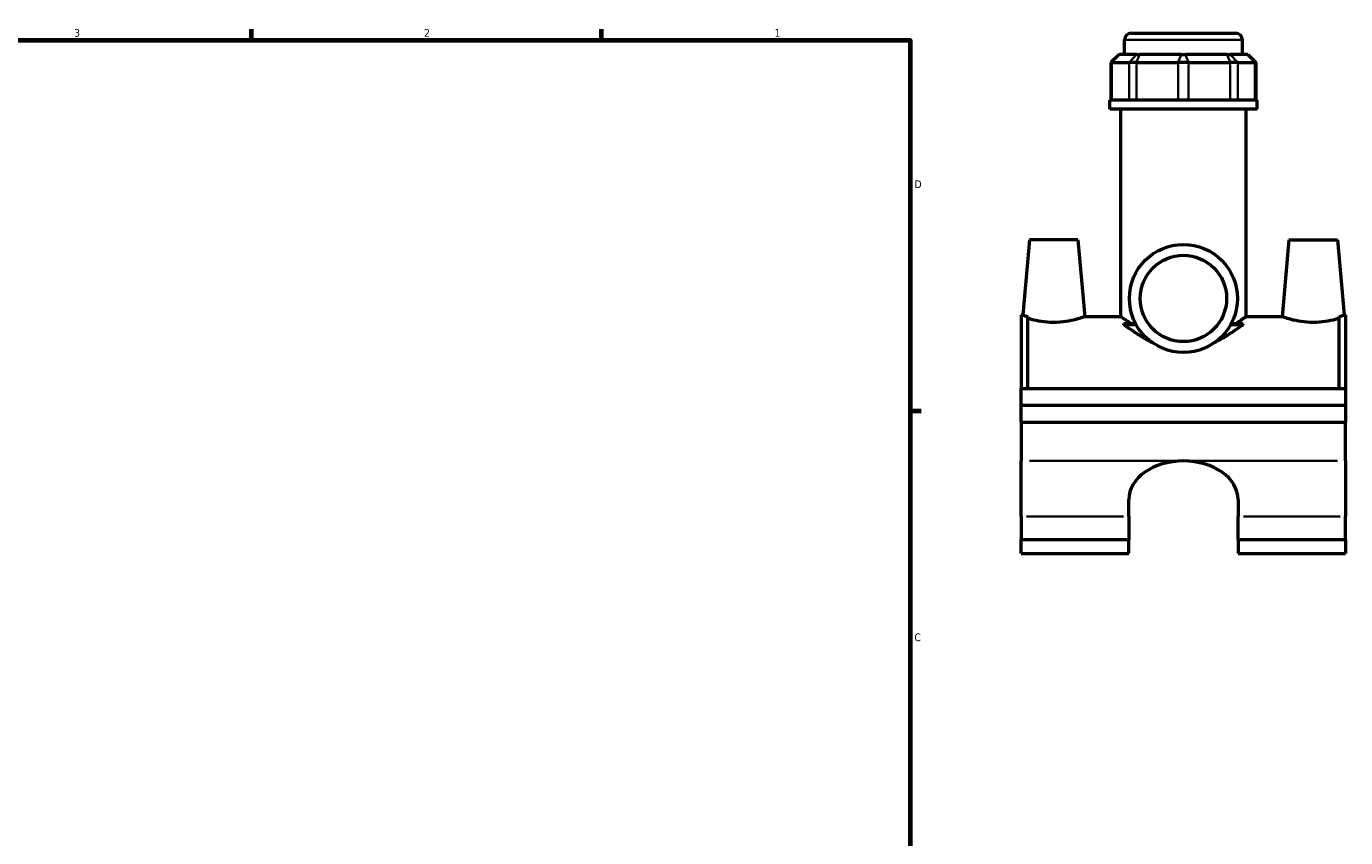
# Model space of a CAD drawing. Header units: inches. Extents: x 0.1 to 45.4, y 0.1 to 44.6.
# Tile 5 of 6: x 22.8 to 38.8, y 11.3 to 21.2. Entities that reach past the tile are written whole.
import ezdxf

# ---------------------------------------------------------------- set-up
doc = ezdxf.new("R2010")
doc.units = ezdxf.units.IN
doc.header["$MEASUREMENT"] = 0
for name, color, linetype, lineweight in [('Border (ANSI)', 7, 'Continuous', 70), ('Visible (ANSI)', 7, 'Continuous', 50), ('Visible Narrow (ANSI)', 7, 'Continuous', 35)]:
    doc.layers.add(name, color=color, linetype=linetype, lineweight=lineweight)
doc.styles.add('Note Text (ANSI)', font='tahoma.ttf')

# ---------------------------------------------------------------- blocks, each defined once
blk = doc.blocks.new('Borders Default Border')
at = {"layer": 'Border (ANSI)'}
for p, q in [((25.5, 21), (25.5, 21.134)), ((29.75, 21), (29.75, 21.134)), ((33.5, 16.5), (33.634, 16.5))]:
    blk.add_line(p, q, dxfattribs=at)
at = {"layer": 'Border (ANSI)', "flags": 128}
blk.add_lwpolyline([(0.5, 1), (0.5, 21), (33.5, 21), (33.5, 1), (0.5, 1)], dxfattribs=at)
at = {"layer": 'Border (ANSI)', "color": 5, "true_color": 0x0000ff, "char_height": 0.0945, "attachment_point": 7, "style": 'Note Text (ANSI)'}
for s, insert in [('3', (23.346, 21.038)), ('2', (27.596, 21.04)), ('1', (31.854, 21.04)), ('D', (33.553, 19.203)), ('C', (33.552, 13.701))]:
    blk.add_mtext(s, dxfattribs=dict(at, insert=insert))

msp = doc.modelspace()

# ---------------------------------------------------------------- linework, layer by layer
at = {"layer": 'Visible (ANSI)'}
for p, q in [((36.103, 20.825), (36.103, 21.001)), ((36.186, 21.083), (37.452, 21.083)), ((37.535, 20.825), (37.535, 21.001)), ((36.037, 20.825), (35.938, 20.726)), ((35.95, 20.726), (35.938, 20.726)), ((35.938, 20.726), (35.938, 20.272)), ((35.95, 20.726), (36.16, 20.726)), ((36.037, 20.825), (36.042, 20.825)), ((36.252, 20.825), (36.042, 20.825)), ((36.25, 20.726), (36.16, 20.726)), ((36.25, 20.726), (36.756, 20.726)), ((36.252, 20.825), (36.288, 20.825)), ((36.794, 20.825), (36.288, 20.825)), ((36.882, 20.726), (36.756, 20.726)), ((36.794, 20.825), (36.844, 20.825)), ((37.35, 20.825), (36.844, 20.825)), ((36.882, 20.726), (37.388, 20.726)), ((37.35, 20.825), (37.386, 20.825)), ((37.596, 20.825), (37.386, 20.825)), ((37.478, 20.726), (37.388, 20.726)), ((37.478, 20.726), (37.688, 20.726)), ((37.596, 20.825), (37.601, 20.825)), ((37.601, 20.825), (37.7, 20.726)), ((37.7, 20.726), (37.688, 20.726)), ((37.7, 20.726), (37.7, 20.272)), ((37.714, 20.272), (35.924, 20.272)), ((35.924, 20.161), (35.924, 20.272)), ((37.714, 20.161), (37.714, 20.272)), ((37.714, 20.161), (35.924, 20.161)), ((36.058, 17.642), (36.058, 20.161)), ((37.58, 17.642), (37.58, 20.161)), ((34.948, 18.575), (34.868, 17.664)), ((35.538, 18.575), (34.948, 18.575)), ((35.538, 18.575), (35.62, 17.642)), ((38.1, 18.575), (38.018, 17.642)), ((38.1, 18.575), (38.69, 18.575)), ((38.69, 18.575), (38.77, 17.664)), ((34.849, 17.664), (34.849, 16.772)), ((34.849, 17.664), (34.868, 17.664)), ((34.928, 16.772), (34.928, 17.644)), ((36.058, 17.642), (35.62, 17.642)), ((38.018, 17.642), (37.58, 17.642)), ((38.71, 16.772), (38.71, 17.644)), ((38.77, 17.664), (38.789, 17.664)), ((38.789, 17.664), (38.789, 16.772)), ((36.094, 17.56), (36.238, 17.56)), ((36.247, 17.544), (36.097, 17.544)), ((37.541, 17.544), (37.391, 17.544)), ((37.4, 17.56), (37.544, 17.56)), ((34.849, 16.772), (38.789, 16.772)), ((34.849, 16.567), (34.849, 16.772)), ((38.789, 16.772), (38.789, 16.567)), ((34.849, 16.567), (38.789, 16.567)), ((34.849, 16.567), (38.789, 16.567)), ((34.849, 16.361), (34.849, 16.567)), ((38.789, 16.567), (38.789, 16.361)), ((34.849, 16.361), (34.849, 15.891)), ((34.849, 16.361), (38.789, 16.361)), ((38.789, 15.891), (38.789, 16.361)), ((34.849, 15.217), (34.849, 15.891)), ((38.789, 15.891), (38.789, 15.217)), ((36.156, 15.217), (36.156, 15.422)), ((37.482, 15.422), (37.482, 15.217)), ((34.849, 15.217), (34.849, 14.938)), ((36.156, 15.217), (36.156, 14.938)), ((37.482, 14.938), (37.482, 15.217)), ((38.789, 14.938), (38.789, 15.217)), ((34.849, 14.768), (34.849, 14.938)), ((34.849, 14.938), (36.156, 14.938)), ((36.156, 14.768), (36.156, 14.938)), ((37.482, 14.938), (37.482, 14.768)), ((37.482, 14.938), (38.789, 14.938)), ((38.789, 14.938), (38.789, 14.768)), ((34.849, 14.768), (36.156, 14.768)), ((37.482, 14.768), (38.789, 14.768))]:
    msp.add_line(p, q, dxfattribs=at)
for radius in [0.656, 0.524]:
    msp.add_circle((36.819, 17.863), radius, dxfattribs=at)
for centre, start, end in [((36.186, 21.001), 90, 180), ((37.452, 21.001), 0, 90)]:
    msp.add_arc(centre, 0.0829, start, end, dxfattribs=at)
for major_axis, start_param, end_param in [((-0.663, 0), 4.712389, 6.283185), ((0.663, 0), 0, 1.570796)]:
    msp.add_ellipse((36.819, 15.422), major_axis=major_axis, ratio=0.707107, start_param=start_param, end_param=end_param, dxfattribs=at)
for points, knots in [([(34.868, 17.664), (34.868, 17.664), (34.877, 17.66), (34.905, 17.651), (34.916, 17.648), (34.928, 17.644)], [4.3794475, 4.3794475, 4.3794475, 4.3794475, 4.7435764, 4.7435764, 4.9102275, 4.9102275, 4.9102275, 4.9102275]), ([(35.62, 17.642), (35.62, 17.642), (35.61, 17.639), (35.572, 17.626), (35.544, 17.617), (35.478, 17.599), (35.435, 17.589), (35.342, 17.576), (35.291, 17.572), (35.243, 17.572)], [7.341113, 7.341113, 7.341113, 7.341113, 7.707303, 7.707303, 8.073493, 8.073493, 8.441414, 8.441414, 8.809335, 8.809335, 8.809335, 8.809335]), ([(36.179, 17.56), (36.156, 17.575), (36.135, 17.589), (36.099, 17.614), (36.083, 17.624), (36.063, 17.639), (36.058, 17.642), (36.058, 17.642)], [8.075146, 8.075146, 8.075146, 8.075146, 8.403459, 8.403459, 8.782294, 8.782294, 9.161129, 9.161129, 9.161129, 9.161129]), ([(37.58, 17.642), (37.58, 17.642), (37.575, 17.639), (37.555, 17.624), (37.539, 17.614), (37.503, 17.589), (37.482, 17.575), (37.459, 17.56)], [3.05371, 3.05371, 3.05371, 3.05371, 3.432544, 3.432544, 3.811379, 3.811379, 4.139693, 4.139693, 4.139693, 4.139693]), ([(38.395, 17.572), (38.347, 17.572), (38.296, 17.576), (38.203, 17.589), (38.16, 17.599), (38.094, 17.617), (38.066, 17.626), (38.028, 17.639), (38.018, 17.642), (38.018, 17.642)], [0, 0, 0, 0, 0.367921, 0.367921, 0.735842, 0.735842, 1.102032, 1.102032, 1.468223, 1.468223, 1.468223, 1.468223]), ([(38.71, 17.644), (38.722, 17.648), (38.733, 17.651), (38.761, 17.66), (38.77, 17.664), (38.77, 17.664)], [3.8486675, 3.8486675, 3.8486675, 3.8486675, 4.0153186, 4.0153186, 4.3794475, 4.3794475, 4.3794475, 4.3794475]), ([(35.243, 17.572), (35.195, 17.572), (35.144, 17.576), (35.051, 17.589), (35.008, 17.599), (34.958, 17.612), (34.942, 17.617), (34.928, 17.621)], [2.9364451, 2.9364451, 2.9364451, 2.9364451, 3.3043662, 3.3043662, 3.6722873, 3.6722873, 3.8636438, 3.8636438, 3.8636438, 3.8636438]), ([(36.447, 17.324), (36.41, 17.342), (36.375, 17.361), (36.296, 17.407), (36.255, 17.434), (36.182, 17.483), (36.148, 17.507), (36.11, 17.534), (36.104, 17.539), (36.097, 17.544)], [7.951788, 7.951788, 7.951788, 7.951788, 8.278262, 8.278262, 8.719265, 8.719265, 9.147669, 9.147669, 9.240979, 9.240979, 9.240979, 9.240979]), ([(37.541, 17.544), (37.534, 17.539), (37.528, 17.534), (37.49, 17.507), (37.456, 17.483), (37.383, 17.434), (37.342, 17.407), (37.263, 17.361), (37.228, 17.342), (37.191, 17.324)], [4.66953, 4.66953, 4.66953, 4.66953, 4.76284, 4.76284, 5.191244, 5.191244, 5.632247, 5.632247, 5.958721, 5.958721, 5.958721, 5.958721]), ([(38.71, 17.621), (38.696, 17.617), (38.68, 17.612), (38.63, 17.599), (38.587, 17.589), (38.494, 17.576), (38.443, 17.572), (38.395, 17.572)], [4.9456914, 4.9456914, 4.9456914, 4.9456914, 5.1370479, 5.1370479, 5.504969, 5.504969, 5.8728901, 5.8728901, 5.8728901, 5.8728901])]:
    msp.add_open_spline(points, degree=3, knots=knots, dxfattribs=at)
for points in [[(36.097, 17.544), (36.096, 17.55), (36.095, 17.555), (36.094, 17.56)], [(37.544, 17.56), (37.543, 17.555), (37.542, 17.55), (37.541, 17.544)]]:
    msp.add_open_spline(points, degree=3, dxfattribs=at)
at = {"layer": 'Visible Narrow (ANSI)'}
for p, q in [((37.526, 21.001), (36.112, 21.001)), ((35.95, 20.294), (35.95, 20.703)), ((36.038, 20.82), (35.955, 20.731)), ((36.16, 20.703), (36.16, 20.294)), ((36.247, 20.82), (36.164, 20.731)), ((36.25, 20.294), (36.25, 20.703)), ((36.286, 20.82), (36.251, 20.731)), ((36.756, 20.703), (36.756, 20.294)), ((36.792, 20.82), (36.757, 20.731)), ((36.846, 20.82), (36.881, 20.731)), ((36.882, 20.294), (36.882, 20.703)), ((37.352, 20.82), (37.387, 20.731)), ((37.388, 20.703), (37.388, 20.294)), ((37.391, 20.82), (37.474, 20.731)), ((37.478, 20.294), (37.478, 20.703)), ((37.6, 20.82), (37.683, 20.731)), ((37.688, 20.703), (37.688, 20.294)), ((34.948, 15.891), (36.721, 15.891)), ((36.918, 15.891), (38.691, 15.891)), ((34.914, 15.217), (36.091, 15.217)), ((37.547, 15.217), (38.724, 15.217))]:
    msp.add_line(p, q, dxfattribs=at)

# ---------------------------------------------------------------- block references
msp.add_blockref('Borders Default Border', (0, 0))

doc.saveas('drawing.dxf')
